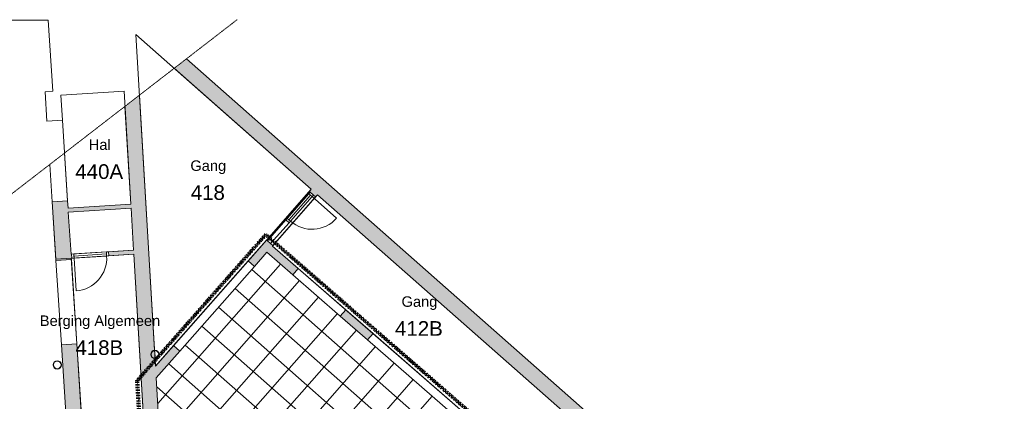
# Model space of a CAD drawing. Header units: millimetres. Extents: x 1158 to 98602, y 910 to 113498.
# Tile 30 of 30: x 73460 to 96967, y 104395 to 113498. Entities that reach past the tile are written whole.
import ezdxf

# ---------------------------------------------------------------- set-up
doc = ezdxf.new("R2010")
doc.units = ezdxf.units.MM
doc.linetypes.add('Afbreeklijn', pattern=[9, 5, -2, 0, -2])
doc.linetypes.add('ARC Dash', pattern=[4, 2, -2])
for name, color, linetype, lineweight in [('A--A2__Ruwbouw', 8, 'Continuous', 9), ('A--A45__Plafondafwerkingen', 8, 'Continuous', 15), ('A--L$01A__Algemeen', 7, 'Continuous', 9), ('A--L22__Binnenwanden', 2, 'Continuous', 9), ('A--L28__Hoofddraagconstructies', 3, 'Continuous', 9), ('A--L3__Afbouw', 2, 'Continuous', 9), ('A--LD30__DetailPenMiddel', 3, 'Continuous', 9), ('A--LR9__AlgVoorz', 7, 'Continuous', 9), ('A--TR9__AlgVoorz', 1, 'Continuous', 13)]:
    doc.layers.add(name, color=color, linetype=linetype, lineweight=lineweight)
doc.styles.add('Arial', font='arial.ttf', dxfattribs={"height": 350})
doc.styles.add('Arial_1', font='arial.ttf', dxfattribs={"height": 250})

# ---------------------------------------------------------------- blocks, each defined once
blk = doc.blocks.new('32_DO_WB_vo deur enkel1 - vo 2-2258978-DO-Begane grond - nieuwe situatie - plafond')
at = {"layer": 'A--L$01A__Algemeen'}
blk.add_line((510, -30), (510, -810), dxfattribs=at)
blk.add_arc((510, -30), 780, 180, 270, dxfattribs=at)
at = {"layer": 'A--L3__Afbouw'}
for p, q in [((-270, 70), (-320, 70)), ((-320, 70), (-320, -30)), ((-270, 70), (-270, -30)), ((510, 70), (-270, 70)), ((-270, 20), (-270, -30)), ((-270, 20), (510, 20)), ((510, -30), (510, 70)), ((510, 70), (560, 70)), ((510, -30), (510, 20)), ((560, 70), (560, -30)), ((-320, -30), (-270, -30)), ((-270, -30), (510, -30)), ((560, -30), (510, -30))]:
    blk.add_line(p, q, dxfattribs=at)
blk = doc.blocks.new('32_WI_WB_fixed glass - Ontwerpraam-1940827-DO-Begane grond - nieuwe situatie - plafond')
at = {"layer": 'A--L3__Afbouw'}
for p, q in [((333, 30), (-333, 30)), ((333, 30), (333, -70)), ((-333, -70), (333, -70))]:
    blk.add_line(p, q, dxfattribs=at)
blk = doc.blocks.new('32_DO_WB_vo deur enkel1 - vo 2-1960553-DO-Begane grond - nieuwe situatie - plafond')
at = {"layer": 'A--L$01A__Algemeen'}
blk.add_line((510, 50), (510, 830), dxfattribs=at)
blk.add_arc((510, 50), 780, 90, 180, dxfattribs=at)
at = {"layer": 'A--L3__Afbouw'}
for p, q in [((-320, 50), (-320, -50)), ((-270, 50), (-320, 50)), ((510, 50), (-270, 50)), ((-270, 50), (-270, 0)), ((-270, 50), (-270, -50)), ((510, 0), (510, 50)), ((510, -50), (510, 50)), ((510, 50), (560, 50)), ((560, 50), (560, -50)), ((-320, -50), (-270, -50)), ((510, 0), (-270, 0)), ((-270, -50), (510, -50)), ((560, -50), (510, -50))]:
    blk.add_line(p, q, dxfattribs=at)
blk = doc.blocks.new('28_SCF_ARC_stalen_kolom_rond - Stalen kolom ø200mm-1729722-DO-Begane grond - nieuwe situatie - plafond')
at = {"layer": 'A--L28__Hoofddraagconstructies'}
h = blk.add_hatch(color=9, dxfattribs=at)
h.paths.add_polyline_path([(17, -98), (50, -87), (77, -64), (94, -34), (100, 0), (94, 34), (77, 64), (50, 87), (17, 98), (-17, 98), (-50, 87), (-77, 64), (-94, 34), (-100, 0), (-94, -34), (-77, -64), (-50, -87), (-17, -98)])
h.paths.add_polyline_path([(-16, -89), (-45, -78), (-69, -58), (-85, -31), (-90, 0), (-85, 31), (-69, 58), (-45, 78), (-16, 89), (16, 89), (45, 78), (69, 58), (85, 31), (90, 0), (85, -31), (69, -58), (45, -78), (16, -89)])
for radius, start, end in [(100, 0, 180), (100, 180, 360), (90, 360, 180), (90, 180, 360)]:
    blk.add_arc((0, 0), radius, start, end, dxfattribs=at)

msp = doc.modelspace()

# ---------------------------------------------------------------- hatches: boundary and pattern name
at = {"layer": 'A--A2__Ruwbouw'}
for points in [[(96728.5, 95088.2), (96966.5, 95358.3), (77438.7, 112562.6), (77148.5, 112338.5), (96526.7, 95266.1)], [(74621.1, 108903.6), (76118.8, 109000.4), (76112.9, 109100.2), (74614.6, 109003.4), (74618.2, 108948.7)], [(76721.4, 104951.1), (77284.8, 105590.7), (77134.7, 105722.9), (76704.5, 105234.5)]]:
    msp.add_hatch(color=10, dxfattribs=at).paths.add_polyline_path(points)
h = msp.add_hatch(color=10, dxfattribs=at)
h.paths.add_polyline_path([(78373.9, 71262.4), (78733.2, 71285), (78523.1, 74800.5), (78163.7, 74779.1), (78296.5, 72556.6)])
h.paths.add_polyline_path([(78110.1, 75677.5), (78469.4, 75698.9), (78234.2, 79634.9), (78211, 79634.9), (78168, 79655.4), (78143.8, 79682.9), (78133.8, 79702.6), (78128.3, 79733.4), (78143.8, 79783.8), (78168, 79811.3), (78183.9, 79822), (78222.5, 79831.8), (78131.8, 81348.9), (77772.4, 81327.4), (78068.8, 76367.4)])
h.paths.add_polyline_path([(78233.6, 79644.7), (78223, 79822), (78207.1, 79820), (78167.1, 79797.6), (78151.7, 79777.9), (78143.8, 79764.1), (78138.3, 79733.4), (78151.7, 79688.8), (78167.1, 79669.1), (78183.3, 79655.4), (78212.7, 79644.7)])
h.paths.add_polyline_path([(77654.3, 83303.9), (78013.7, 83325.3), (77709.9, 88409.5), (77686.6, 88409.5), (77643.7, 88430.1), (77619.4, 88457.5), (77609.3, 88478.2), (77604, 88508), (77619.4, 88558.5), (77643.7, 88586), (77659.6, 88596.7), (77698.1, 88606.5), (77670.2, 89074.2), (77310.8, 89052.7), (77481.1, 86203.7)])
h.paths.add_polyline_path([(77688.4, 88419.4), (77709.3, 88419.4), (77698.7, 88596.7), (77682.8, 88594.6), (77642.7, 88572.3), (77627.4, 88552.6), (77619.4, 88538.8), (77614, 88508), (77627.4, 88463.4), (77642.7, 88443.7), (77659, 88430.1), (77686.6, 88420)])
h.paths.add_polyline_path([(77192.7, 91029.1), (77552.1, 91050.6), (77467.1, 92473.1), (77107.7, 92451.6)])
h.paths.add_polyline_path([(76989.6, 94428.1), (77349, 94449.6), (77206.4, 96834.5), (77183.2, 96834.5), (77140.2, 96855.1), (77116, 96882.5), (77106, 96902.2), (77100.6, 96933), (77116, 96983.5), (77140.2, 97010.9), (77156.1, 97021.6), (77194.7, 97031.5), (76984.4, 100551.1), (76625, 100529.6), (76980.6, 94579.5)])
h.paths.add_polyline_path([(77205.9, 96844.4), (77195.3, 97021.6), (77179.4, 97019.6), (77139.3, 96997.3), (77124, 96977.6), (77116, 96963.8), (77110.6, 96933), (77124, 96888.4), (77139.3, 96868.7), (77155.6, 96855.1), (77184.9, 96844.4)])
h.paths.add_polyline_path([(76571.3, 101428), (76930.7, 101449.5), (76693.8, 105414.3), (76669.3, 105414.8), (76627.5, 105434.9), (76603.3, 105462.3), (76593.3, 105482), (76587.9, 105512.8), (76603.3, 105563.3), (76618.9, 105583.5), (76648.1, 105603.1), (76682, 105611.3), (76318.3, 111697.3), (75973.6, 111431.1), (76464.6, 103214.2)])
h.paths.add_polyline_path([(76672.2, 105424.2), (76693.2, 105424.2), (76682.6, 105601.5), (76666.7, 105599.4), (76626.6, 105577.1), (76611.3, 105557.4), (76602.1, 105537), (76597.9, 105512.8), (76611.3, 105468.2), (76626.6, 105448.5), (76642.9, 105434.9), (76670.5, 105424.8)])
h = msp.add_hatch(color=10, dxfattribs=at)
h.paths.add_polyline_path([(79063.5, 107610), (79503.8, 108109.8), (79353.7, 108242), (78913.4, 107742.2)])
h.paths.add_polyline_path([(80525, 109269.2), (80571.9, 109322.4), (80421.8, 109454.6), (80375, 109401.4), (80472.5, 109315.5)])
h = msp.add_hatch(color=10, dxfattribs=at)
h.paths.add_polyline_path([(75418.2, 90824.3), (75763.7, 91215.6), (75371.8, 97281.8), (75002.6, 97257.9), (75033.5, 96848.9), (75043.5, 96829.2), (75048.9, 96798.4), (75036.4, 96734.2), (75129, 95301.7)])
h.paths.add_polyline_path([(75034, 96770.9), (75038.9, 96798.4), (75032.3, 96798.4), (75033.5, 96779.7)])
h.paths.add_polyline_path([(74944.6, 98156.1), (75313.8, 98179.9), (74824, 105761.8), (74454.8, 105737.9), (74835.1, 99850.7)])
h.paths.add_polyline_path([(74324.6, 107753.7), (74693.8, 107777.6), (74603.7, 109173.1), (74234.4, 109149.2), (74247.4, 108948.7)])
h = msp.add_hatch(color=10, dxfattribs=at)
h.paths.add_polyline_path([(74692, 107805.2), (74707, 107806.2), (74700.6, 107906), (74685.6, 107905), (74692, 107806.2)])
h.paths.add_polyline_path([(75585.2, 107862.9), (76184.5, 107901.7), (76178.5, 108001.5), (75578.7, 107962.7)])
h = msp.add_hatch(color=10, dxfattribs=at)
h.paths.add_polyline_path([(85445.2, 102660.4), (85577.4, 102810.5), (84955.4, 103351.2), (84824.2, 103200.2)])
h.paths.add_polyline_path([(81764.1, 105860.3), (81895.3, 106011.2), (81242.2, 106579), (81111, 106428.1)])
h.paths.add_polyline_path([(79978.4, 107412.6), (80109.6, 107563.5), (79494, 108098.7), (79361.8, 107948.6), (79714.8, 107641.7)])
at = {"layer": 'A--A45__Plafondafwerkingen'}
h = msp.add_hatch(dxfattribs=at)
h.set_pattern_fill('FP_27', color=254, style=0, pattern_type=2)
h.set_pattern_definition([(318.622, (84382.2, 101196.55), (-396.614, -450.22), []), (228.622, (84382.2, 101196.55), (-450.22, 396.614), [])])
h.paths.add_polyline_path([(80101, 94699.1), (81690.4, 96506.8), (81906.7, 96795.9), (82083.3, 97085.4), (82186, 97286.4), (82264.7, 97462.4), (82336.2, 97649.4), (82395.6, 97834.4), (82447.5, 98030.4), (82486.6, 98215.4), (82614.4, 98830.4), (82670.6, 99014.4), (82725.8, 99170.4), (82830.4, 99425.1), (82966.9, 99696.4), (83086.4, 99898.4), (83177, 100039.4), (83259.6, 100158.2), (83398.7, 100336.4), (82647.9, 100997.6), (83639.2, 102123.3), (84389.8, 101462.4), (85445.2, 102660.4), (79361.8, 107948.6), (76721.4, 104951.1), (77194.7, 97031.5), (77217.9, 97031.5), (77264.7, 97007.7), (77285.1, 96983.5), (77295.1, 96963.8), (77300.6, 96933), (77285.1, 96882.5), (77259.7, 96854.1), (77245, 96844.4), (77206.4, 96834.5), (77295.5, 95360.4), (79227.5, 95468), (80100.9, 94699.2)])
h.paths.add_polyline_path([(77205.9, 96844.4), (77217.9, 96845), (77261.8, 96868.7), (77277.2, 96888.4), (77285.1, 96902.2), (77290.6, 96933), (77277.2, 96977.6), (77259.7, 96999.1), (77245.6, 97010.9), (77195.3, 97021.6), (77197.1, 96990.8)])
h.paths.add_polyline_path([(81192.2, 97680.2), (80441.7, 98341.1), (81433, 99466.8), (82183.5, 98805.9)])

# ---------------------------------------------------------------- linework, layer by layer
at = {"layer": 'A--L22__Binnenwanden', "lineweight": 15}
for p, q in [((77438.7, 112562.6), (96966.5, 95358.3)), ((80421.8, 109454.6), (77148.5, 112338.5)), ((76318.3, 111697.3), (76682, 105611.3)), ((76112.9, 109100.2), (75973.6, 111431.1)), ((80375, 109401.4), (80421.8, 109454.6)), ((80397.5, 109381.6), (80375, 109401.4)), ((80525, 109269.2), (80472.5, 109315.5)), ((80571.9, 109322.4), (80525, 109269.2)), ((86620, 103994), (80571.9, 109322.4)), ((74234.4, 109149.2), (74603.7, 109173.1)), ((74324.6, 107753.7), (74234.4, 109149.2)), ((74603.7, 109173.1), (74614.6, 109003.4)), ((74614.6, 109003.4), (76112.9, 109100.2)), ((76118.8, 109000.4), (74621.1, 108903.6)), ((74621.1, 108903.6), (74685.6, 107905)), ((76178.5, 108001.5), (76118.8, 109000.4)), ((78913.4, 107742.2), (79353.7, 108242)), ((79353.7, 108242), (79376.2, 108222.2)), ((79451.2, 108156.1), (79503.8, 108109.8)), ((74685.6, 107905), (74700.6, 107906)), ((75578.7, 107962.7), (76178.5, 108001.5)), ((76184.5, 107901.7), (75585.2, 107862.9)), ((76458.6, 103314), (76184.5, 107901.7)), ((79361.8, 107948.6), (79063.5, 107610)), ((79978.4, 107412.6), (79361.8, 107948.6)), ((79503.8, 108109.8), (79494, 108098.7)), ((79494, 108098.7), (80109.6, 107563.5)), ((74693.8, 107777.6), (74324.6, 107753.7)), ((74707, 107806.2), (74692, 107805.2)), ((74692, 107805.2), (74693.8, 107777.6)), ((79063.5, 107610), (78913.4, 107742.2)), ((80109.6, 107563.5), (79978.4, 107412.6)), ((81111, 106428.1), (81242.2, 106579)), ((81242.2, 106579), (81895.3, 106011.2)), ((81764.1, 105860.3), (81111, 106428.1)), ((81895.3, 106011.2), (81764.1, 105860.3)), ((74454.8, 105737.9), (74824, 105761.8)), ((74944.6, 98156.1), (74454.8, 105737.9)), ((74824, 105761.8), (74988.3, 103219)), ((76682.6, 105601.5), (76693.2, 105424.2)), ((76704.5, 105234.5), (77134.7, 105722.9)), ((77284.8, 105590.7), (76721.4, 104951.1)), ((77134.7, 105722.9), (77284.8, 105590.7)), ((76693.8, 105414.3), (76704.5, 105234.5)), ((76721.4, 104951.1), (76930.7, 101449.5))]:
    msp.add_line(p, q, dxfattribs=at)
at = {"layer": 'A--L22__Binnenwanden'}
for p, q in [((74603.7, 109173.1), (74529.8, 110316.2)), ((74176.7, 110043.4), (74234.4, 109149.2)), ((80375, 109401.4), (79353.7, 108242)), ((79503.8, 108109.8), (80525, 109269.2)), ((74324.6, 107753.7), (74454.8, 105737.9)), ((74824, 105761.8), (74693.8, 107777.6)), ((78913.4, 107742.2), (77134.7, 105722.9)), ((77284.8, 105590.7), (79063.5, 107610)), ((81242.2, 106579), (80109.6, 107563.5)), ((79978.4, 107412.6), (81111, 106428.1)), ((81764.1, 105860.3), (84824.2, 103200.2)), ((84955.4, 103351.2), (81895.3, 106011.2))]:
    msp.add_line(p, q, dxfattribs=at)
at = {"layer": 'A--LD30__DetailPenMiddel', "linetype": 'ARC Dash'}
msp.add_line((42604, 85661), (78649.6, 113497.7), dxfattribs=at)
at = {"layer": 'A--LD30__DetailPenMiddel', "linetype": 'Afbreeklijn', "lineweight": 100}
for p, q in [((79333.7, 108370.6), (76264.5, 104886.2)), ((85869.9, 102688.7), (79333.7, 108370.6)), ((76847.3, 95133.3), (76264.5, 104886.2))]:
    msp.add_line(p, q, dxfattribs=at)
at = {"layer": 'A--LR9__AlgVoorz'}
for p, q in [((74139.1, 113487.1), (50180.8, 113487.1)), ((74248.7, 111790.2), (74139.1, 113487.1)), ((74064.6, 111778.3), (74248.7, 111790.2)), ((74109.7, 111079.8), (74064.6, 111778.3)), ((74479, 111103.6), (74109.7, 111079.8)), ((74603.7, 109173.1), (74479, 111103.6)), ((74234.4, 109149.2), (74603.7, 109173.1)), ((74322.8, 107781.4), (74234.4, 109149.2)), ((74692, 107805.2), (74322.8, 107781.4)), ((74824, 105761.8), (74692, 107805.2)), ((74454.8, 105737.9), (74824, 105761.8)), ((75411.3, 90931.3), (74454.8, 105737.9))]:
    msp.add_line(p, q, dxfattribs=at)
at = {"layer": 'A--LR9__AlgVoorz', "flags": 128}
for points in [[(80421.8, 109454.6), (76231.7, 113146.1), (76704.5, 105234.5), (77130, 105717.6), (78960.4, 107795.6)], [(74614.6, 109003.4), (76112.9, 109100.2), (75951.8, 111795), (74577.6, 111706.2), (74440.6, 111697.4), (74479, 111103.6), (74603.7, 109173.1)], [(86620, 103994), (80571.9, 109322.4), (79494, 108098.7), (85577.4, 102810.5)], [(74685.6, 107905), (76178.5, 108001.5), (76118.8, 109000.4), (74621.1, 108903.6)], [(74988.3, 103219), (76458.6, 103314), (76184.5, 107901.7), (74692, 107805.2), (74824, 105761.8)]]:
    msp.add_lwpolyline(points, close=True, dxfattribs=at)

# ---------------------------------------------------------------- block references
at = {"layer": 'A--L28__Hoofddraagconstructies'}
for p in [(76687.9, 105512.8), (74357, 105263.1)]:
    msp.add_blockref('28_SCF_ARC_stalen_kolom_rond - Stalen kolom ø200mm-1729722-DO-Begane grond - nieuwe situatie - plafond', p, dxfattribs=at)
at = {"layer": 'A--L3__Afbouw'}
for name, p, rotation in [('32_DO_WB_vo deur enkel1 - vo 2-2258978-DO-Begane grond - nieuwe situatie - plafond', (80079.8, 108915.1), 48.6249837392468), ('32_WI_WB_fixed glass - Ontwerpraam-1940827-DO-Begane grond - nieuwe situatie - plafond', (79648.5, 108425.4), 228.6249837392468), ('32_DO_WB_vo deur enkel1 - vo 2-1960553-DO-Begane grond - nieuwe situatie - plafond', (75262.6, 107892.2), 183.6959813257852)]:
    msp.add_blockref(name, p, dxfattribs=dict(at, rotation=rotation))

# ---------------------------------------------------------------- texts
at = {"layer": 'A--TR9__AlgVoorz', "attachment_point": 1}
for s, insert, char_height, width, style in [('Hal', (75109.6, 110641.5), 250, 625.316, 'Arial_1'), ('440A', (74787.5, 110049.8), 350, 1410.97, 'Arial'), ('Gang', (77534.7, 110141), 250, 1026.16, 'Arial_1'), ('418', (77543.1, 109549.3), 350, 1010.126, 'Arial'), ('Gang', (82576.7, 106898.8), 250, 1026.16, 'Arial_1'), ('Berging Algemeen', (73941, 106441.9), 250, 3463.29, 'Arial_1'), ('412B', (82419.6, 106307.1), 350, 1410.97, 'Arial'), ('418B', (74789.4, 105850.1), 350, 1410.97, 'Arial')]:
    msp.add_mtext(s, dxfattribs=dict(at, insert=insert, char_height=char_height, width=width, style=style))

doc.saveas('drawing.dxf')
